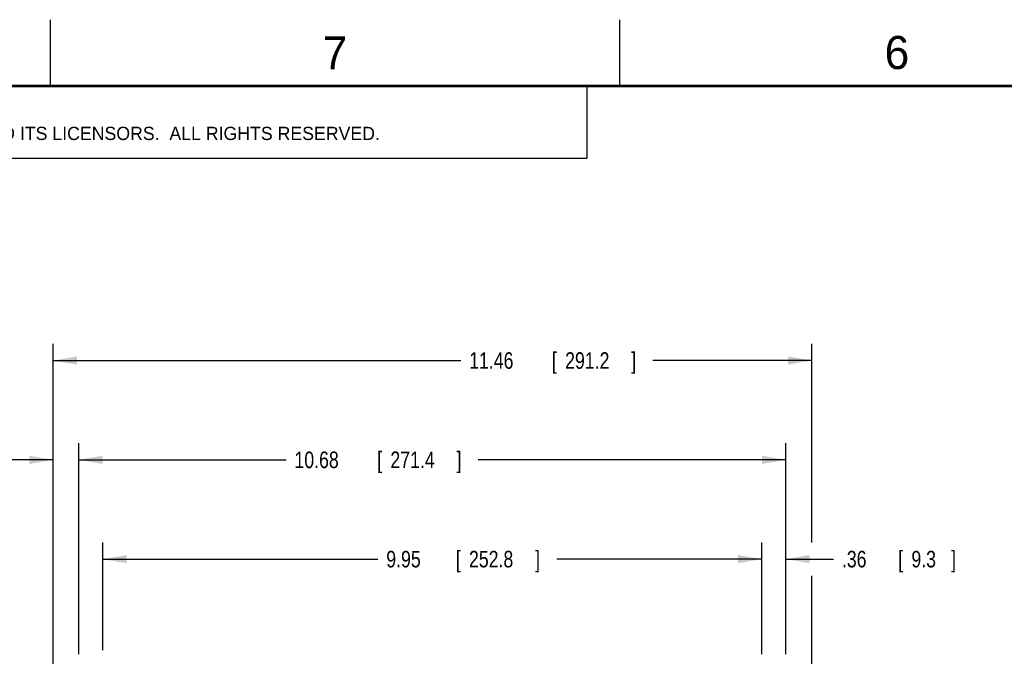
# Model space of a CAD drawing. Header units: inches. Extents: x 0 to 34, y 0 to 22.
# Tile 29 of 76: x 4 to 11.4, y 17.2 to 22. Entities that reach past the tile are written whole.
import ezdxf

# ---------------------------------------------------------------- set-up
doc = ezdxf.new("R2010")
doc.units = ezdxf.units.IN
doc.header["$LTSCALE"] = 1.87
doc.header["$MEASUREMENT"] = 0
doc.layers.get('0').update_dxf_attribs({"linetype": 'CONTINUOUS'})
doc.layers.add('DIMENSIONS', color=7, linetype='CONTINUOUS')
doc.styles.get("Standard").update_dxf_attribs({"font": 'txt', "width": 0.8})
doc.dimstyles.new('DIMSTYLE_1', dxfattribs={"dimtxt": 0.125, "dimasz": 0.18, "dimexe": 0.18, "dimexo": 0.0625, "dimgap": 0.09, "dimtad": 0, "dimtih": 1, "dimtoh": 1, "dimlfac": 2, "dimzin": 4, "dimdsep": 46, "dimtxsty": 'STANDARD', "dimblk": '_FILLED', "dimblk1": '_FILLED', "dimblk2": '_FILLED', "dimcen": 0.09, "dimadec": 0, "dimazin": 0, "dimtp": 0.01, "dimtm": 0.01, "dimtfac": 1, "dimtofl": 0, "dimtmove": 0, "dimatfit": 3, "dimldrblk": '_FILLED', "dimfxl": 1, "dimtolj": 1, "dimtzin": 4, "dimarcsym": 0})

# ---------------------------------------------------------------- blocks, each defined once
blk = doc.blocks.new('_FILLED')
at = {"color": 0, "linetype": 'BYBLOCK'}
blk.add_solid([(0, 0), (-1, 0.174), (-1, -0.174)], dxfattribs=at)
blk = doc.blocks.new('*D0')
at = {"layer": 'DIMENSIONS', "color": 2, "linetype": 'CONTINUOUS'}
for p, q in [((9.5728, 17.2387), (9.5728, 18.0505)), ((9.7553, 17.2068), (9.7553, 18.0505)), ((9.5728, 17.9255), (9.2128, 17.9255)), ((9.7553, 17.9255), (10.1159, 17.9255))]:
    blk.add_line(p, q, dxfattribs=at)
at = {"layer": 'DIMENSIONS', "color": 2, "linetype": 'CONTINUOUS', "xscale": 0.18, "yscale": 0.18, "zscale": 0.18}
blk.add_blockref('_FILLED', (9.5728, 17.9255), dxfattribs=at)
at = {"layer": 'DIMENSIONS', "color": 2, "linetype": 'CONTINUOUS', "xscale": 0.18, "yscale": 0.18, "zscale": 0.18, "rotation": 180}
blk.add_blockref('_FILLED', (9.7553, 17.9255), dxfattribs=at)
at = {"layer": 'DIMENSIONS', "color": 2, "linetype": 'CONTINUOUS', "width": 0.8}
for s, p in [('.36', (10.1784, 17.863)), ('[', (10.6034, 17.863)), ('9.3', (10.7034, 17.863)), (']', (11.0034, 17.863))]:
    blk.add_text(s, height=0.125, dxfattribs=at).set_placement(p)
blk = doc.blocks.new('*D1')
at = {"layer": 'DIMENSIONS', "color": 2, "linetype": 'CONTINUOUS'}
for p, q in [((4.5958, 17.2387), (4.5958, 18.0505)), ((9.5728, 17.2066), (9.5728, 18.0505)), ((4.5958, 17.9255), (6.6734, 17.9255)), ((9.5728, 17.9255), (8.0234, 17.9255))]:
    blk.add_line(p, q, dxfattribs=at)
at = {"layer": 'DIMENSIONS', "color": 2, "linetype": 'CONTINUOUS', "xscale": 0.18, "yscale": 0.18, "zscale": 0.18, "rotation": 180}
blk.add_blockref('_FILLED', (4.5958, 17.9255), dxfattribs=at)
at = {"layer": 'DIMENSIONS', "color": 2, "linetype": 'CONTINUOUS', "xscale": 0.18, "yscale": 0.18, "zscale": 0.18}
blk.add_blockref('_FILLED', (9.5728, 17.9255), dxfattribs=at)
at = {"layer": 'DIMENSIONS', "color": 2, "linetype": 'CONTINUOUS', "width": 0.8}
for s, p in [('9.95', (6.7359, 17.863)), ('[', (7.2609, 17.863)), ('252.8', (7.3609, 17.863)), (']', (7.8609, 17.863))]:
    blk.add_text(s, height=0.125, dxfattribs=at).set_placement(p)
blk = doc.blocks.new('*D2')
at = {"layer": 'DIMENSIONS', "color": 2, "linetype": 'CONTINUOUS'}
for p, q in [((4.4133, 17.2068), (4.4133, 18.8005)), ((9.7553, 17.2068), (9.7553, 18.8005)), ((4.4133, 18.6755), (5.9798, 18.6755)), ((9.7553, 18.6755), (7.4298, 18.6755))]:
    blk.add_line(p, q, dxfattribs=at)
at = {"layer": 'DIMENSIONS', "color": 2, "linetype": 'CONTINUOUS', "xscale": 0.18, "yscale": 0.18, "zscale": 0.18, "rotation": 180}
blk.add_blockref('_FILLED', (4.4133, 18.6755), dxfattribs=at)
at = {"layer": 'DIMENSIONS', "color": 2, "linetype": 'CONTINUOUS', "xscale": 0.18, "yscale": 0.18, "zscale": 0.18}
blk.add_blockref('_FILLED', (9.7553, 18.6755), dxfattribs=at)
at = {"layer": 'DIMENSIONS', "color": 2, "linetype": 'CONTINUOUS', "width": 0.8}
for s, p in [('[', (6.6673, 18.613)), (']', (7.2673, 18.613)), ('10.68', (6.0423, 18.613)), ('271.4', (6.7673, 18.613))]:
    blk.add_text(s, height=0.125, dxfattribs=at).set_placement(p)
blk = doc.blocks.new('*D3')
at = {"layer": 'DIMENSIONS', "color": 2, "linetype": 'CONTINUOUS'}
for p, q in [((4.2183, 15.7325), (4.2183, 18.8005)), ((4.4133, 17.2068), (4.4133, 18.8005)), ((4.2183, 18.6755), (3.8597, 18.6755)), ((4.4133, 18.6755), (4.7733, 18.6755))]:
    blk.add_line(p, q, dxfattribs=at)
at = {"layer": 'DIMENSIONS', "color": 2, "linetype": 'CONTINUOUS', "xscale": 0.18, "yscale": 0.18, "zscale": 0.18}
blk.add_blockref('_FILLED', (4.2183, 18.6755), dxfattribs=at)
at = {"layer": 'DIMENSIONS', "color": 2, "linetype": 'CONTINUOUS', "xscale": 0.18, "yscale": 0.18, "zscale": 0.18, "rotation": 180}
blk.add_blockref('_FILLED', (4.4133, 18.6755), dxfattribs=at)
at = {"layer": 'DIMENSIONS', "color": 2, "linetype": 'CONTINUOUS', "width": 0.8}
for s, p in [('[', (3.2972, 18.613)), (']', (3.6972, 18.613)), ('.39', (2.8722, 18.613)), ('9.9', (3.3972, 18.613))]:
    blk.add_text(s, height=0.125, dxfattribs=at).set_placement(p)
blk = doc.blocks.new('*D4')
at = {"layer": 'DIMENSIONS', "color": 2, "linetype": 'CONTINUOUS'}
for p, q in [((4.2183, 15.7325), (4.2183, 19.5505)), ((9.9503, 18.0505), (9.9503, 19.5505)), ((4.2183, 19.4255), (7.2998, 19.4255)), ((9.9503, 19.4255), (8.7498, 19.4255)), ((9.9503, 16.5091), (9.9503, 17.8005))]:
    blk.add_line(p, q, dxfattribs=at)
at = {"layer": 'DIMENSIONS', "color": 2, "linetype": 'CONTINUOUS', "xscale": 0.18, "yscale": 0.18, "zscale": 0.18, "rotation": 180}
blk.add_blockref('_FILLED', (4.2183, 19.4255), dxfattribs=at)
at = {"layer": 'DIMENSIONS', "color": 2, "linetype": 'CONTINUOUS', "xscale": 0.18, "yscale": 0.18, "zscale": 0.18}
blk.add_blockref('_FILLED', (9.9503, 19.4255), dxfattribs=at)
at = {"layer": 'DIMENSIONS', "color": 2, "linetype": 'CONTINUOUS', "width": 0.8}
for s, p in [('11.46', (7.3623, 19.363)), ('[', (7.9873, 19.363)), ('291.2', (8.0873, 19.363)), (']', (8.5873, 19.363))]:
    blk.add_text(s, height=0.125, dxfattribs=at).set_placement(p)

msp = doc.modelspace()

# ---------------------------------------------------------------- linework, layer by layer
at = {"color": 2, "linetype": 'CONTINUOUS'}
for p, q in [((4.20002, 21.5), (4.20002, 22)), ((8.50002, 21.5), (8.50002, 22)), ((0.50003, 21.5), (8.25003, 21.5)), ((8.25003, 21.5), (8.25003, 20.95313)), ((0.50003, 20.95313), (8.25003, 20.95313))]:
    msp.add_line(p, q, dxfattribs=at)
at = {"color": 7, "linetype": 'CONTINUOUS', "const_width": 0.02}
msp.add_lwpolyline([(33.50002, 21.5), (0.50002, 21.5)], dxfattribs=at)

# ---------------------------------------------------------------- texts
at = {"color": 2, "linetype": 'CONTINUOUS'}
for s, height, p in [('7', 0.25, (6.25565, 21.62429)), ('6', 0.25, (10.50119, 21.62725)), ('NATIONAL INSTRUMENTS CORPORATION AND ITS LICENSORS.  ALL RIGHTS RESERVED.', 0.1, (0.90712, 21.09112))]:
    msp.add_text(s, height=height, dxfattribs=at).set_placement(p)

# ---------------------------------------------------------------- dimensions: what is measured, and where the dimension line sits
at = {"layer": 'DIMENSIONS', "color": 2, "linetype": 'CONTINUOUS'}
dim = msp.add_linear_dim(base=(9.9503, 19.42547), p1=(4.21834, 15.73247), p2=(9.9503, 16.50913), dimstyle='DIMSTYLE_1', dxfattribs=at)
dim.commit()
dim.dimension.update_dxf_attribs({"geometry": '*D4', "text_midpoint": (8.02477, 19.42547), "dimtype": 160})
for base, p1, p2, picture, middle in [((4.21834, 18.67547), (4.41334, 17.20682), (4.21834, 15.73247), '*D3', (3.33472, 18.67547)), ((4.41334, 18.67547), (9.7553, 17.20682), (4.41334, 17.20682), '*D2', (6.70481, 18.67547)), ((4.59582, 17.92547), (9.57282, 17.20663), (4.59582, 17.23872), '*D1', (7.34839, 17.92547)), ((9.57282, 17.92547), (9.7553, 17.20682), (9.57282, 17.23872), '*D0', (10.64085, 17.92547))]:
    dim = msp.add_linear_dim(base=base, p1=p1, p2=p2, angle=180, dimstyle='DIMSTYLE_1', dxfattribs=at)
    dim.commit()
    dim.dimension.update_dxf_attribs({"geometry": picture, "text_midpoint": middle, "dimtype": 160})

doc.saveas('drawing.dxf')
